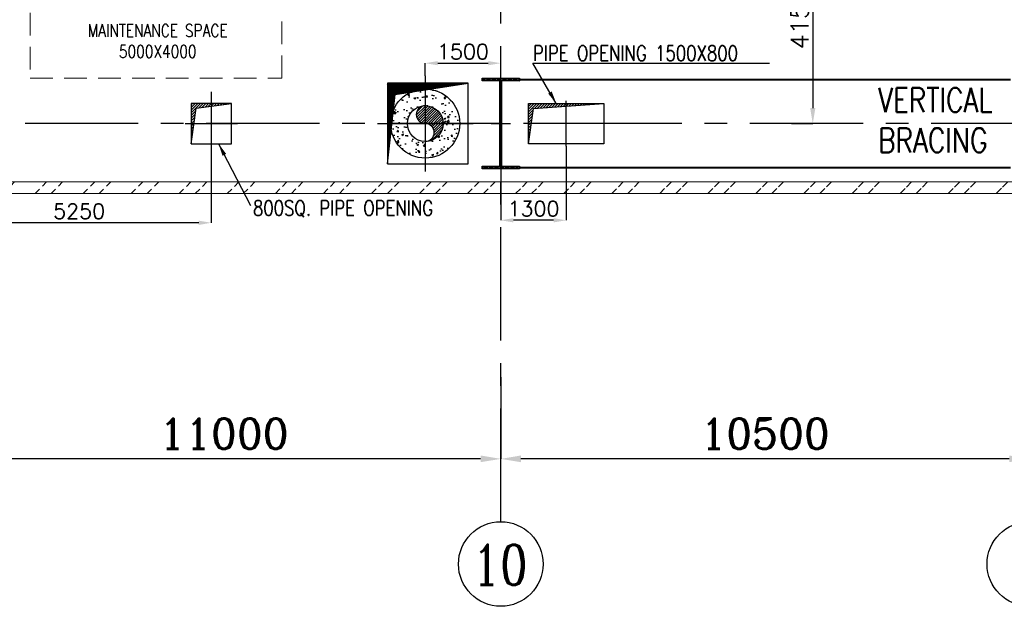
# Model space of a CAD drawing. Header units: inches. Extents: x 0 to 1544102, y 0 to 23144100.
# Tile 27 of 203: x 117780 to 137339, y 101493 to 113148. Entities that reach past the tile are written whole.
import ezdxf

# ---------------------------------------------------------------- set-up
doc = ezdxf.new("R2010")
doc.units = ezdxf.units.IN
doc.header["$LTSCALE"] = 1800
doc.header["$MEASUREMENT"] = 0
doc.linetypes.add('CENTER', pattern=[2, 1.25, -0.25, 0.25, -0.25])
doc.linetypes.add('HIDDEN', pattern=[0.375, 0.25, -0.125])
doc.layers.get('0').update_dxf_attribs({"color": 253})
for name, color, linetype in [('BRACING', 1, 'HIDDEN'), ('CEN', 2, 'CENTER'), ('COL', 1, 'Continuous'), ('GRID', 251, 'CENTER'), ('INSULATION', 35, 'Continuous'), ('OPENING', 40, 'Continuous'), ('PIPE', 5, 'Continuous')]:
    doc.layers.add(name, color=color, linetype=linetype)
for name, color, linetype, lineweight in [('DIM', 4, 'Continuous', 18), ('EQUIP', 8, 'Continuous', 9), ('TEXT', 3, 'Continuous', 18), ('WALL', 6, 'Continuous', 18)]:
    doc.layers.add(name, color=color, linetype=linetype, lineweight=lineweight)
doc.styles.add('ROMANC', font='ROMANC.SHX')
doc.styles.add('ROMANS', font='romans.shx')
doc.dimstyles.new('K2', dxfattribs={"dimtxt": 600, "dimasz": 400, "dimexe": 200, "dimexo": 200, "dimgap": 200, "dimtad": 1, "dimdec": 0, "dimzin": 0, "dimdsep": 46, "dimtxsty": 'ROMANC', "dimcen": 0.09, "dimclrd": 256, "dimclrt": 4, "dimadec": 0, "dimazin": 0, "dimtfac": 1, "dimtdec": 0, "dimtofl": 0, "dimtmove": 1, "dimatfit": 3, "dimfxl": 0.18, "dimtolj": 1, "dimtzin": 0, "dimarcsym": 0})
doc.dimstyles.new('STANDARD1', dxfattribs={"dimtxt": 300, "dimasz": 250, "dimexe": 0, "dimexo": 0, "dimgap": 80, "dimtad": 1, "dimdec": 0, "dimzin": 0, "dimdsep": 46, "dimtxsty": 'ROMANS', "dimcen": 0, "dimclrd": 4, "dimclre": 4, "dimclrt": 4, "dimadec": 0, "dimazin": 0, "dimtfac": 0.09, "dimtdec": 0, "dimtix": 1, "dimtofl": 0, "dimtmove": 0, "dimatfit": 3, "dimfxl": 1, "dimtolj": 1, "dimtzin": 0, "dimarcsym": 0})
doc.dimstyles.new('USER175', dxfattribs={"dimscale": 175, "dimtxt": 2, "dimasz": 1.75, "dimexe": 0, "dimexo": 0, "dimgap": 0.5, "dimtad": 1, "dimdec": 0, "dimzin": 0, "dimdsep": 46, "dimtxsty": 'ROMANS', "dimcen": 0, "dimclrd": 4, "dimclre": 4, "dimclrt": 4, "dimadec": 0, "dimazin": 0, "dimtfac": 0.09, "dimtdec": 0, "dimtix": 1, "dimtofl": 0, "dimtmove": 0, "dimatfit": 3, "dimfxl": 1, "dimtolj": 1, "dimtzin": 0, "dimarcsym": 0})

# ---------------------------------------------------------------- blocks, each defined once
blk = doc.blocks.new('A-ROW COLUMN')
at = {"layer": 'COL'}
h = blk.add_hatch(dxfattribs=at)
h.set_pattern_fill('ANSI31', color=256, scale=200, style=0)
h.set_pattern_definition([(45, (165226.353, 18853.894), (-17.67767, 17.67767), [])])
h.paths.add_polyline_path([(180799, 40890), (181539, 40890), (181539, 40840), (180799, 40840)])
h.paths.add_polyline_path([(181153, 42590), (181185, 42590), (181185, 40890), (181153, 40890)])
h.paths.add_polyline_path([(180799, 42640), (181539, 42640), (181539, 42590), (180799, 42590)])
blk.add_line((181169, 40840), (181169, 42640))
at = {"layer": 'CEN'}
for p, q in [((181169, 40840), (181169, 42640)), ((180977, 41740), (181360, 41740))]:
    blk.add_line(p, q, dxfattribs=at)
at = {"layer": 'COL'}
for points in [[(180799, 42640), (181539, 42640), (181539, 42590), (180799, 42590)], [(181153, 42590), (181185, 42590), (181185, 40890), (181153, 40890)], [(180799, 40890), (181539, 40890), (181539, 40840), (180799, 40840)]]:
    blk.add_lwpolyline(points, close=True, dxfattribs=at)
blk = doc.blocks.new('*D162')
at = {"layer": 'DIM', "color": 0, "lineweight": -2, "transparency": 16777216}
for p, q in [((127336, 106049), (127336, 104423)), ((137836, 104905), (137836, 104423))]:
    blk.add_line(p, q, dxfattribs=at)
at = {"layer": 'DIM', "lineweight": -2, "transparency": 16777216}
blk.add_line((137436, 104423), (127736, 104423), dxfattribs=at)
at = {"layer": 'DIM', "transparency": 16777216}
for points in [[(127736, 104490), (127736, 104357), (127336, 104423)], [(137436, 104490), (137436, 104357), (137836, 104423)]]:
    blk.add_solid(points, dxfattribs=at)
at = {"layer": 'DIM', "color": 4, "transparency": 16777216, "insert": (132586, 104923), "char_height": 600, "attachment_point": 5, "style": 'ROMANC'}
blk.add_mtext('\\A1;10500', dxfattribs=at)
blk = doc.blocks.new('*D163')
at = {"layer": 'DIM', "color": 0, "lineweight": -2, "transparency": 16777216}
for p, q in [((116336, 106049), (116336, 104423)), ((127336, 104905), (127336, 104423))]:
    blk.add_line(p, q, dxfattribs=at)
at = {"layer": 'DIM', "lineweight": -2, "transparency": 16777216}
blk.add_line((126936, 104423), (116736, 104423), dxfattribs=at)
at = {"layer": 'DIM', "transparency": 16777216}
for points in [[(116736, 104490), (116736, 104357), (116336, 104423)], [(126936, 104490), (126936, 104357), (127336, 104423)]]:
    blk.add_solid(points, dxfattribs=at)
at = {"layer": 'DIM', "color": 4, "transparency": 16777216, "insert": (121836, 104923), "char_height": 600, "attachment_point": 5, "style": 'ROMANC'}
blk.add_mtext('\\A1;11000', dxfattribs=at)
blk = doc.blocks.new('*D171')
at = {"layer": 'DIM', "color": 4, "lineweight": -2, "transparency": 16777216}
for p, q in [((129780, 115235), (133534, 115235)), ((133534, 114929), (133534, 111391)), ((133114, 111085), (133534, 111085))]:
    blk.add_line(p, q, dxfattribs=at)
at = {"layer": 'DIM', "color": 4, "transparency": 16777216}
for points in [[(133483, 114929), (133585, 114929), (133534, 115235)], [(133483, 111391), (133585, 111391), (133534, 111085)]]:
    blk.add_solid(points, dxfattribs=at)
at = {"layer": 'DIM', "color": 4, "transparency": 16777216, "insert": (133271, 113160), "char_height": 350, "attachment_point": 5, "rotation": 90, "style": 'ROMANS'}
blk.add_mtext('\\A1;4150', dxfattribs=at)
blk = doc.blocks.new('DIAHATCH-1')
h = blk.add_hatch()
h.set_pattern_fill('ANSI31', color=9, scale=0.4, angle=180, style=0)
h.set_pattern_definition([(225, (-22774.755, -47888.751615), (0.03535533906, -0.03535533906), [])])
h.paths.add_polyline_path([(0, 0.5), (0, 0, -1), (0, -0.5, 0.414214), (0.5, 0, 0.414214)])
h.paths.add_polyline_path([(0, 0.5, 1), (0, 0)])
blk.add_circle((0, 0), 0.5)
for centre, start, end in [((0, 0.25), 90, 270), ((0, -0.25), 270, 90)]:
    blk.add_arc(centre, 0.25, start, end)
blk = doc.blocks.new('*D199')
at = {"layer": 'DIM', "color": 4, "lineweight": -2, "transparency": 16777216}
for p, q in [((121586, 110457), (121586, 109113)), ((116336, 110185), (116336, 109113)), ((121336, 109113), (116586, 109113))]:
    blk.add_line(p, q, dxfattribs=at)
at = {"layer": 'DIM', "color": 4, "transparency": 16777216}
for points in [[(116586, 109155), (116586, 109071), (116336, 109113)], [(121336, 109155), (121336, 109071), (121586, 109113)]]:
    blk.add_solid(points, dxfattribs=at)
at = {"layer": 'DIM', "color": 4, "transparency": 16777216, "insert": (118961, 109343), "char_height": 300, "attachment_point": 5, "style": 'ROMANS'}
blk.add_mtext('\\A1;5250', dxfattribs=at)
blk = doc.blocks.new('*D200')
at = {"layer": 'DIM', "color": 4, "lineweight": -2, "transparency": 16777216}
for p, q in [((125836, 112035), (125836, 112284)), ((126086, 112284), (127086, 112284)), ((127336, 111985), (127336, 112284))]:
    blk.add_line(p, q, dxfattribs=at)
at = {"layer": 'DIM', "color": 4, "transparency": 16777216}
for points in [[(126086, 112326), (126086, 112242), (125836, 112284)], [(127086, 112326), (127086, 112242), (127336, 112284)]]:
    blk.add_solid(points, dxfattribs=at)
at = {"layer": 'DIM', "color": 4, "transparency": 16777216, "insert": (126586, 112514), "char_height": 300, "attachment_point": 5, "style": 'ROMANS'}
blk.add_mtext('\\A1;1500', dxfattribs=at)
blk = doc.blocks.new('*D201')
at = {"layer": 'DIM', "color": 4, "lineweight": -2, "transparency": 16777216}
for p, q in [((128636, 110635), (128636, 109163)), ((127336, 110235), (127336, 109163)), ((128386, 109163), (127586, 109163))]:
    blk.add_line(p, q, dxfattribs=at)
at = {"layer": 'DIM', "color": 4, "transparency": 16777216}
for points in [[(127586, 109205), (127586, 109121), (127336, 109163)], [(128386, 109205), (128386, 109121), (128636, 109163)]]:
    blk.add_solid(points, dxfattribs=at)
at = {"layer": 'DIM', "color": 4, "transparency": 16777216, "insert": (127986, 109393), "char_height": 300, "attachment_point": 5, "style": 'ROMANS'}
blk.add_mtext('\\A1;1300', dxfattribs=at)

msp = doc.modelspace()

# ---------------------------------------------------------------- hatches: boundary and pattern name
h = msp.add_hatch()
h.set_pattern_fill('ANSI32', color=256, scale=1800, style=0)
h.set_pattern_definition([(45, (0, -2662.84), (-477.2971, 477.2971), []), (45, (318.2, -2662.84), (-477.2971, 477.2971), [])])
edge = h.paths.add_edge_path()
edge.add_line((27096.2, 109694.89), (273076.2, 109694.89))
edge.add_line((27326.2, 109924.89), (272846.2, 109924.89))
at = {"layer": 'INSULATION', "linetype": 'Continuous'}
h = msp.add_hatch(dxfattribs=at)
h.set_pattern_fill('AR-CONC', color=256, scale=50, style=0)
h.set_pattern_definition([(50, (-1202902.62, -296091.55), (358.63009, -31.37607), [37.5, -412.5]), (355, (-1202902.6, -296091.55), (-69.37567, 376.09607), [30, -330]), (100.4514, (-1202872.73, -296094.16), (289.25469, 344.71977), [31.870095, -350.57106]), (46.1842, (-1202902.6, -295991.55), (533.62052, -82.75951), [56.25, -618.75]), (96.6356, (-1202858.15, -295998.45), (467.33135, 487.05894), [47.80514, -525.8565]), (351.1842, (-1202902.6, -295991.55), (467.33097, 487.0593), [45, -495]), (21, (-1202852.62, -296016.55), (298.453526, -201.309445), [37.5, -412.5]), (326, (-1202852.6, -296016.55), (121.65767, 362.57502), [30, -330]), (71.4514, (-1202827.75, -296033.32), (420.11131, 161.26525), [31.870095, -350.57106]), (37.5, (-1202902.62, -296091.55), (6.079928, 166.446927), [0, -326, 0, -335, 0, -331.25]), (7.5, (-1202902.62, -296091.55), (131.534769, 197.205856), [0, -191, 0, -318.5, 0, -126.25]), (327.5, (-1203014.12, -296091.55), (266.911218, -11.277436), [0, -125, 0, -390, 0, -517.5]), (317.5, (-1203064.12, -296091.55), (291.593085, 50.05249), [0, -162.5, 0, -259, 0, -367.5])])
edge = h.paths.add_edge_path()
edge.add_arc((125836.19, 111084.89), 685.5, 0, 360)
edge = h.paths.add_edge_path(flags=17)
edge.add_arc((125836.19, 111084.89), 355.5, 0, 360)
at = {"layer": 'OPENING'}
h = msp.add_hatch(dxfattribs=at)
h.set_pattern_fill('ANSI31', color=8, scale=100, style=0)
h.set_pattern_definition([(45, (74386.194, 141334.889), (-8.8388348, 8.8388348), [])])
h.paths.add_polyline_path([(126686.19, 111884.89), (125086.19, 111884.89), (125296.63, 111674.45)])
h.paths.add_polyline_path([(125236.95, 111665.41), (125296.63, 111674.45), (125086.19, 111884.89), (125086.19, 110284.89)])
h = msp.add_hatch(dxfattribs=at)
h.set_pattern_fill('ANSI31', color=8, scale=300, style=0)
h.set_pattern_definition([(45, (15080.344, 71057.975), (-26.516504, 26.516504), [])])
h.paths.add_polyline_path([(121586.2, 111484.89), (121186.2, 111484.89), (121186.2, 111084.89), (121241.13, 111084.89), (121282.79, 111388.3), (121586.2, 111429.96)])
h.paths.add_polyline_path([(121986.2, 111484.89), (121586.2, 111484.89), (121586.2, 111429.96)])
h.paths.add_polyline_path([(121241.13, 111084.89), (121186.2, 111084.89), (121186.2, 110684.89)])
h = msp.add_hatch(dxfattribs=at)
h.set_pattern_fill('ANSI31', color=8, scale=300, style=0)
h.set_pattern_definition([(45, (-12538.738, 57972.032), (-26.516504, 26.516504), [])])
h.paths.add_polyline_path([(127984.86, 111386.9), (129386.2, 111484.89), (127886.2, 111484.89), (127886.2, 110684.89)])

# ---------------------------------------------------------------- linework, layer by layer
for centre in [(127336.2, 102333.78), (127336.2, 102333.78), (137836.2, 102333.78), (137836.2, 102333.78)]:
    msp.add_circle(centre, 840.34)
at = {"layer": 'BRACING', "const_width": 40}
for points in [[(127706.2, 111959.89), (137466.2, 111959.89)], [(127706.2, 110209.89), (137466.2, 110209.89)]]:
    msp.add_lwpolyline(points, dxfattribs=at)
at = {"layer": 'CEN'}
for p, q in [((125836.19, 112034.89), (125836.19, 110134.89)), ((121586.2, 111712.42), (121586.2, 110457.36)), ((128636.2, 110634.89), (128636.2, 111534.89)), ((121068.09, 111084.89), (122104.31, 111084.89)), ((124886.19, 111084.89), (126786.19, 111084.89)), ((129436.2, 111084.89), (127836.2, 111084.89))]:
    msp.add_line(p, q, dxfattribs=at)
at = {"layer": 'EQUIP', "linetype": 'HIDDEN'}
msp.add_lwpolyline([(117986.2, 111984.89), (122986.2, 111984.89), (122986.2, 115984.89), (117986.2, 115984.89)], close=True, dxfattribs=at)
at = {"layer": 'GRID'}
for p, q in [((127336.2, 103174.13), (127336.2, 157584.89)), ((156136.2, 111084.89), (21036.2, 111084.89))]:
    msp.add_line(p, q, dxfattribs=at)
at = {"layer": 'INSULATION', "linetype": 'Continuous'}
msp.add_circle((125836.19, 111084.89), 685.5, dxfattribs=at)
at = {"layer": 'OPENING'}
for p, q in [((125236.95, 111665.41), (126686.19, 111884.89)), ((125086.19, 110284.89), (125236.95, 111665.41))]:
    msp.add_line(p, q, dxfattribs=at)
for points in [[(125086.19, 110284.89), (126686.19, 110284.89), (126686.19, 111884.89), (125086.19, 111884.89)], [(121186.2, 110684.89), (121986.2, 110684.89), (121986.2, 111484.89), (121186.2, 111484.89)], [(127886.2, 111484.89), (129386.2, 111484.89), (129386.2, 110684.89), (127886.2, 110684.89)]]:
    msp.add_lwpolyline(points, close=True, dxfattribs=at)
for points in [[(121186.2, 110684.89), (121282.79, 111388.3), (121986.2, 111484.89)], [(127886.2, 110684.89), (127984.86, 111386.9), (129386.2, 111484.89)]]:
    msp.add_lwpolyline(points, dxfattribs=at)
at = {"layer": 'WALL'}
for p, q in [((27326.2, 109924.89), (272846.2, 109924.89)), ((27096.2, 109694.89), (273076.2, 109694.89))]:
    msp.add_line(p, q, dxfattribs=at)

# ---------------------------------------------------------------- block references
at = {"layer": 'COL'}
msp.add_blockref('A-ROW COLUMN', (-53832.33, 69345.14), dxfattribs=at)
at = {"layer": 'PIPE', "xscale": 711, "yscale": 711, "zscale": 711}
msp.add_blockref('DIAHATCH-1', (125836.19, 111084.89), dxfattribs=at)

# ---------------------------------------------------------------- texts
at = {"layer": 'TEXT', "width": 0.8}
for s, height, style, p in [('PIPE OPENING 1500X800', 300, 'ROMANS', (127975.21, 112333.01)), ('800SQ. PIPE OPENING', 300, 'ROMANS', (122414.28, 109255.8)), ('10', 800, 'ROMANC', (126771.1, 101917.8))]:
    msp.add_text(s, height=height, dxfattribs=dict(at, style=style)).set_placement(p)
at = {"layer": 'TEXT', "color": 3, "insert": (120521.83, 112724.22), "char_height": 250, "width": 3382.6813, "attachment_point": 5, "style": 'ROMANS'}
msp.add_mtext('{\\W0.8;MAINTENANCE SPACE 5000X4000}', dxfattribs=at)
at = {"layer": 'TEXT', "insert": (134833.81, 111793.19), "char_height": 480, "width": 2515.419, "attachment_point": 1, "style": 'ROMANS'}
msp.add_mtext('{\\W0.8;VERTICAL BRACING}', dxfattribs=at)

# ---------------------------------------------------------------- dimensions: what is measured, and where the dimension line sits
at = {"layer": 'DIM'}
dim = msp.add_linear_dim(base=(133533.83, 111084.89), p1=(129779.66, 115234.89), p2=(133114.22, 111084.89), angle=90, dimstyle='USER175', dxfattribs=at)
dim.commit()
dim.dimension.update_dxf_attribs({"geometry": '*D171', "text_midpoint": (133271.33, 113159.89)})
for base, p1, p2, picture, middle in [((127336.2, 112283.87), (125836.19, 112034.89), (127336.2, 111984.89), '*D200', (126586.2, 112513.87)), ((127336.2, 109163.13), (128636.2, 110634.89), (127336.2, 110234.89), '*D201', (127986.2, 109393.13)), ((116336.2, 109113.13), (121586.2, 110457.36), (116336.2, 110184.89), '*D199', (118961.2, 109343.13))]:
    dim = msp.add_linear_dim(base=base, p1=p1, p2=p2, dimstyle='STANDARD1', dxfattribs=at)
    dim.commit()
    dim.dimension.update_dxf_attribs({"geometry": picture, "text_midpoint": middle})
for base, p1, p2, picture, middle in [((116336.2, 104423.43), (127336.2, 104905.1), (116336.2, 106049), '*D163', (121836.2, 104923.43)), ((127336.2, 104423.43), (137836.2, 104905.1), (127336.2, 106049), '*D162', (132586.2, 104923.43))]:
    dim = msp.add_linear_dim(base=base, p1=p1, p2=p2, angle=180, dimstyle='K2', override={"dimexe": 0, "dimexo": 0}, dxfattribs=at)
    dim.commit()
    dim.dimension.update_dxf_attribs({"geometry": picture, "text_midpoint": middle})

# ---------------------------------------------------------------- leaders
for points in [[(128438.53, 111484.89), (127975.21, 112283.01), (132675.21, 112283.01)], [(121730.89, 110684.89), (122363.26, 109453.66)]]:
    msp.add_leader(points, dimstyle='STANDARD1', override={"dimtad": 0}, dxfattribs=at)

doc.saveas('drawing.dxf')
